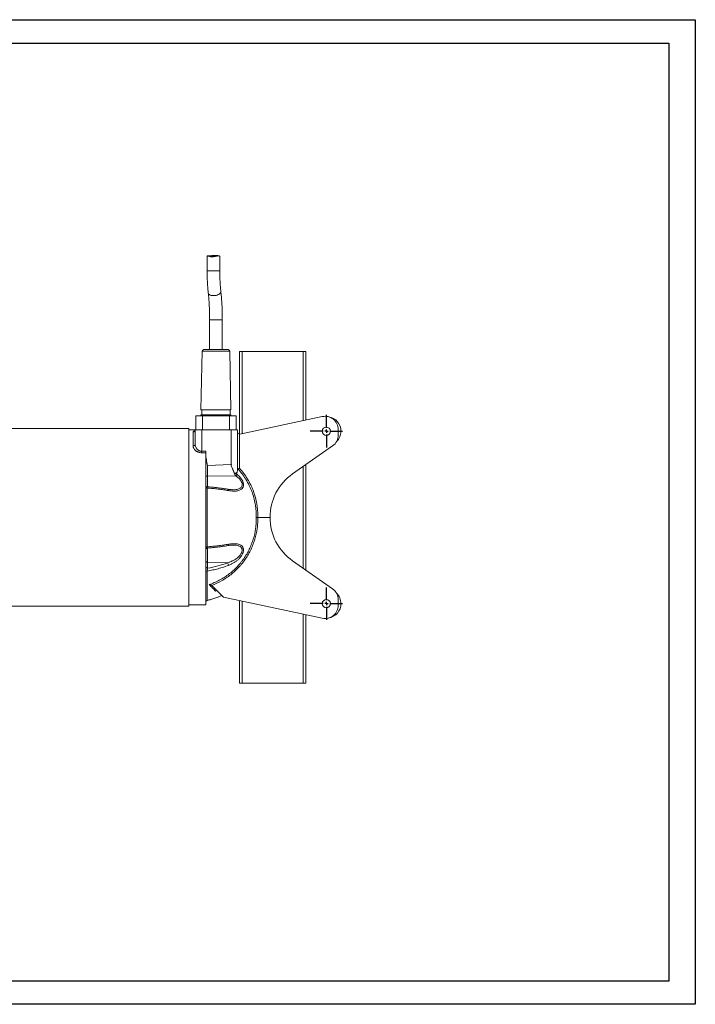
# Model space of a CAD drawing. Header units: millimetres. Extents: x 0 to 420, y 0 to 297.
# Tile 2 of 2: x 216 to 420, y 0 to 297. Entities that reach past the tile are written whole.
import ezdxf

# ---------------------------------------------------------------- set-up
doc = ezdxf.new("R2010")
doc.units = ezdxf.units.MM
doc.layers.add('AM_BOR', color=7, linetype='Continuous')

# ---------------------------------------------------------------- blocks, each defined once
blk = doc.blocks.new('SW_CENTERMARKSYMBOL_4')
at = {"layer": 'AM_BOR', "color": 0}
for p, q in [((0, 1), (0, 4.9)), ((-1, 0), (-4.9, 0)), ((0, 0), (-0.5, 0)), ((0, 0), (0, 0.5)), ((0, 0), (0, -0.5)), ((0, 0), (0.5, 0)), ((1, 0), (4.9, 0)), ((0, -1), (0, -4.9))]:
    blk.add_line(p, q, dxfattribs=at)
blk = doc.blocks.new('SW_CENTERMARKSYMBOL_5')
at = {"layer": 'AM_BOR', "color": 0}
for p, q in [((0, 1), (0, 4.9)), ((-1, 0), (-4.9, 0)), ((0, 0), (-0.5, 0)), ((0, 0), (0, 0.5)), ((0, 0), (0, -0.5)), ((0, 0), (0.5, 0)), ((1, 0), (4.9, 0)), ((0, -1), (0, -4.9))]:
    blk.add_line(p, q, dxfattribs=at)

msp = doc.modelspace()

# ---------------------------------------------------------------- linework, layer by layer
at = {"color": 218, "linetype": 'Continuous', "lineweight": 30}
for p, q in [((7, 289.96), (412, 289.96)), ((412, 289.96), (412, 7)), ((412, 7), (7, 7))]:
    msp.add_line(p, q, dxfattribs=at)
at = {"color": 7, "linetype": 'Continuous', "lineweight": 15}
for p, q in [((272.72, 225.72), (272.72, 221.28)), ((276.18, 225.76), (272.79, 225.76)), ((276.54, 221.29), (276.54, 225.66)), ((273.48, 206.48), (273.48, 197.47)), ((277.3, 197.47), (277.3, 206.48)), ((271.24, 196.98), (270.87, 179.27)), ((279.04, 197.47), (271.74, 197.47)), ((279.91, 179.27), (279.54, 196.98)), ((282.49, 171.99), (282.49, 196.87)), ((283.29, 196.87), (282.49, 196.87)), ((283.29, 196.87), (301.69, 196.87)), ((301.69, 196.87), (302.49, 196.87)), ((302.49, 176.22), (302.49, 196.87)), ((279.91, 179.27), (270.87, 179.27)), ((271.09, 179.27), (271.09, 177.77)), ((279.69, 177.77), (279.69, 179.27)), ((269.29, 177.47), (269.29, 173.27)), ((269.29, 177.47), (271.29, 177.47)), ((270.87, 177.77), (270.87, 177.51)), ((279.91, 177.77), (270.87, 177.77)), ((271.29, 177.47), (271.29, 173.27)), ((271.29, 177.47), (279.49, 177.47)), ((279.49, 177.47), (279.49, 173.27)), ((279.49, 177.47), (281.49, 177.47)), ((279.91, 177.51), (279.91, 177.77)), ((281.49, 177.47), (281.49, 173.27)), ((282.62, 172), (307.46, 177.28)), ((267.19, 173.67), (211.97, 173.67)), ((267.19, 130.45), (267.19, 173.67)), ((269.09, 173.27), (267.19, 173.27)), ((268.49, 168.4), (268.49, 172.68)), ((269.09, 173.27), (271.13, 173.27)), ((269.09, 168.89), (269.09, 173.27)), ((271.13, 173.27), (271.13, 166.79)), ((279.93, 173.27), (271.13, 173.27)), ((279.93, 162.85), (279.93, 173.27)), ((279.93, 173.27), (281.89, 173.27)), ((281.89, 173.27), (281.89, 161.22)), ((312.29, 173.37), (312.29, 171.7)), ((282.48, 171.99), (282.48, 161.68)), ((272.29, 120.47), (272.29, 166.37)), ((310.59, 168.43), (298.52, 159.97)), ((279.93, 162.85), (272.88, 162.55)), ((272.88, 162.55), (272.88, 159.33)), ((302.49, 130.98), (302.49, 162.76)), ((281.42, 159.38), (272.88, 159.33)), ((272.75, 155.73), (272.75, 138)), ((280.43, 155.24), (280.52, 155.24)), ((288, 146.87), (291.69, 146.87)), ((298.52, 133.76), (310.59, 125.31)), ((272.75, 130.69), (272.75, 121.82)), ((278.88, 133.17), (272.88, 133.24)), ((272.88, 133.24), (272.88, 131.53)), ((267.19, 120.07), (267.19, 130.45)), ((277.69, 122.78), (274.25, 126.22)), ((307.46, 116.46), (277.69, 122.78)), ((312.29, 122.03), (312.29, 120.37)), ((211.97, 120.07), (267.19, 120.07)), ((267.19, 120.47), (272.29, 120.47)), ((282.49, 96.87), (282.49, 121.76)), ((302.49, 96.87), (302.49, 117.51)), ((283.29, 96.87), (282.49, 96.87)), ((283.29, 96.87), (301.69, 96.87)), ((301.69, 96.87), (302.49, 96.87))]:
    msp.add_line(p, q, dxfattribs=at)
at = {"color": 8, "linetype": 'Continuous', "lineweight": 15}
for p, q in [((273.48, 206.48), (275.05, 206.48)), ((275.05, 206.48), (277.3, 206.48)), ((279.54, 196.98), (271.24, 196.98)), ((283.29, 172.14), (283.29, 196.87)), ((301.69, 176.05), (301.69, 196.87)), ((301.69, 131.54), (301.69, 162.2)), ((272.88, 159.33), (272.88, 156.1)), ((272.88, 137.65), (272.88, 133.24)), ((275.61, 124.8), (275.27, 124.66)), ((283.29, 96.87), (283.29, 121.59)), ((301.69, 96.87), (301.69, 117.68))]:
    msp.add_line(p, q, dxfattribs=at)
at = {"color": 8, "linetype": 'Continuous', "lineweight": 15, "flags": 128}
for points in [[(273.07, 214.56), (273.12, 214.39), (273.24, 214.21), (273.43, 214.06), (273.68, 213.93), (273.98, 213.84), (274.32, 213.78), (274.68, 213.76)], [(274.68, 213.76), (275.05, 213.78), (275.42, 213.84), (275.77, 213.93), (276.09, 214.06), (276.37, 214.21), (276.59, 214.39), (276.75, 214.58), (276.85, 214.77), (276.87, 214.97), (276.87, 214.99)], [(279.16, 154.97), (279.15, 155.07), (279.13, 155.16), (279.11, 155.23), (279.07, 155.3), (279.03, 155.34), (278.98, 155.37), (278.96, 155.37)], [(278.96, 138.36), (278.98, 138.37), (279.03, 138.39), (279.07, 138.44), (279.11, 138.5), (279.13, 138.58), (279.15, 138.67), (279.16, 138.77)]]:
    msp.add_lwpolyline(points, dxfattribs=at)
at = {"color": 7, "linetype": 'Continuous', "lineweight": 15, "flags": 128}
for points in [[(272.29, 159.14), (272.3, 159.18), (272.34, 159.21), (272.39, 159.24), (272.47, 159.27), (272.55, 159.3), (272.66, 159.31), (272.77, 159.33), (272.88, 159.33)], [(272.29, 155.94), (272.3, 155.9), (272.33, 155.87), (272.37, 155.84), (272.42, 155.81), (272.49, 155.78), (272.57, 155.76), (272.65, 155.74), (272.75, 155.73)], [(272.29, 137.8), (272.3, 137.83), (272.33, 137.87), (272.37, 137.9), (272.42, 137.93), (272.49, 137.95), (272.57, 137.98), (272.65, 137.99), (272.75, 138)]]:
    msp.add_lwpolyline(points, dxfattribs=at)
at = {"color": 7, "linetype": 'Continuous', "lineweight": 15}
for centre in [(308.69, 172.87), (308.69, 120.87)]:
    msp.add_circle(centre, 1.25, dxfattribs=at)
at = {"color": 8, "linetype": 'Continuous', "lineweight": 15}
for centre, radius, start, end in [((273.83, 362.16), 140.88, 269.551, 270.1884), ((274.84, 472.61), 251.33, 269.8736, 270.3872)]:
    msp.add_arc(centre, radius, start, end, dxfattribs=at)
at = {"color": 7, "linetype": 'Continuous', "lineweight": 15}
for centre, radius, start, end in [((271.74, 196.97), 0.5, 90, 178.8), ((279.04, 196.97), 0.5, 1.2, 90), ((270.55, 178.67), 1.2, 270, 285.4468), ((280.23, 178.67), 1.2, 254.5532, 270), ((308.29, 173.37), 4, 0, 102), ((308.69, 172.87), 4.4, 0, 80.6546), ((268.5, 173.27), 0.593, 269.3637, 359.3489), ((268.5, 173.28), 0.593, 269.3611, 359.2552), ((282.49, 172.59), 0.6, 180, 269), ((308.69, 172.87), 4.4, 314.2952, 0), ((282.49, 172.59), 0.6, 269, 282), ((308.29, 171.7), 4, 305, 0), ((268.54, 168.95), 0.553, 264.7929, 353.612), ((295.99, 167.16), 24.87, 180.8445, 181.865), ((279.82, 160.85), 2.17, 317.2569, 333.0561), ((307.69, 146.87), 16, 125, 180), ((272.89, 156.71), 0.6, 180.0083, 265.4389), ((307.69, 146.87), 16, 180, 235), ((272.89, 137.03), 0.6, 94.6198, 179.9948), ((272.82, 133.77), 0.532, 191.2255, 277.3003), ((272.82, 132.06), 0.532, 191.2255, 277.3003), ((272.75, 130.22), 0.466, 90.3238, 168.2137), ((277.7, 132.3), 1.46, 4.4481, 36.4727), ((308.29, 122.03), 4, 0, 55), ((272.89, 121.23), 0.6, 103.6984, 179.9951), ((272.89, 121.23), 0.6, 103.5465, 179.9879), ((272.89, 121.25), 0.593, 103.6449, 179.7236), ((308.69, 120.87), 4.4, 0, 45.7048), ((308.29, 120.37), 4, 258, 0), ((308.69, 120.87), 4.4, 279.3454, 0)]:
    msp.add_arc(centre, radius, start, end, dxfattribs=at)
for centre, major_axis, ratio, start_param, end_param in [((1314.97, 146.87), (1546.83, 0), 0.017455, 2.310502, 2.311522), ((1314.98, 146.87), (1546.83, 0), 0.017067, 2.310511, 2.311522), ((279.89, 164.89), (0.84, 1.88), 0.967724, 3.591118, 3.667512)]:
    msp.add_ellipse(centre, major_axis=major_axis, ratio=ratio, start_param=start_param, end_param=end_param, dxfattribs=at)
for points, knots in [([(274.29, 225.48), (274.09, 225.48), (273.69, 225.5), (273.21, 225.62), (272.92, 225.74), (272.78, 225.77), (272.72, 225.75), (272.73, 225.73), (272.74, 225.72)], [0, 0, 0, 0, 0.2284523, 0.4566186, 0.694335, 0.8117311, 0.9340943, 1, 1, 1, 1]), ([(273.55, 225.76), (273.65, 225.78), (273.92, 225.83), (274.47, 225.9), (275.12, 225.92), (275.69, 225.87), (276.05, 225.81), (276.16, 225.77), (276.18, 225.77)], [0, 0, 0, 0, 0.121807, 0.340141, 0.552919, 0.758651, 0.966321, 1, 1, 1, 1]), ([(276.54, 225.66), (276.54, 225.65), (276.57, 225.64), (276.46, 225.73), (276.19, 225.79), (275.77, 225.7), (275.24, 225.56), (274.73, 225.49), (274.4, 225.48), (274.29, 225.48)], [0, 0, 0, 0, 0.007642, 0.182689, 0.36495, 0.540129, 0.703761, 0.902286, 1, 1, 1, 1]), ([(272.72, 221.28), (272.72, 221.12), (272.72, 220.66), (272.73, 219.9), (272.76, 219), (272.79, 218.11), (272.84, 217.24), (272.9, 216.38), (272.97, 215.56), (273.03, 214.96), (273.06, 214.63), (273.07, 214.56)], [0, 0, 0, 0, 0.067645, 0.196202, 0.324817, 0.45352, 0.582368, 0.711425, 0.840768, 0.964001, 1, 1, 1, 1]), ([(276.87, 214.99), (276.85, 215.11), (276.81, 215.48), (276.75, 216.11), (276.69, 216.88), (276.64, 217.68), (276.6, 218.51), (276.57, 219.35), (276.55, 220.2), (276.54, 220.85), (276.54, 221.21), (276.54, 221.29)], [0, 0, 0, 0, 0.067556, 0.194801, 0.322475, 0.45059, 0.579041, 0.70774, 0.836617, 0.965609, 1, 1, 1, 1]), ([(273.07, 214.56), (273.09, 214.42), (273.13, 214), (273.2, 213.29), (273.27, 212.42), (273.33, 211.51), (273.38, 210.59), (273.43, 209.65), (273.46, 208.69), (273.48, 207.72), (273.48, 206.99), (273.48, 206.57), (273.48, 206.48)], [0, 0, 0, 0, 0.059784, 0.172588, 0.285664, 0.399028, 0.512616, 0.626378, 0.740272, 0.85426, 0.968309, 1, 1, 1, 1]), ([(277.3, 206.48), (277.3, 206.66), (277.3, 207.18), (277.29, 208.03), (277.27, 209.04), (277.23, 210.04), (277.19, 211.03), (277.13, 212), (277.06, 212.95), (276.98, 213.86), (276.92, 214.53), (276.88, 214.9), (276.87, 214.99)], [0, 0, 0, 0, 0.059849, 0.173582, 0.287348, 0.401162, 0.515055, 0.629058, 0.74321, 0.857557, 0.966344, 1, 1, 1, 1]), ([(268.49, 172.68), (268.49, 172.68), (268.49, 172.68), (268.49, 172.68), (268.49, 172.68), (268.49, 172.68), (268.49, 172.68)], [0, 0, 0, 0, 0.00000119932, 0.00000119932, 0.00000119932, 0.00002351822, 0.00002351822, 0.00002351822, 0.00002351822]), ([(269.09, 173.26), (269.09, 173.24), (269.09, 173.16), (269.04, 173.04), (268.97, 172.94), (268.91, 172.89), (268.91, 172.89), (268.91, 172.89)], [0, 0, 0, 0, 0.10515, 0.368053, 0.60037, 0.816803, 1, 1, 1, 1]), ([(271.14, 166.35), (270.94, 166.35), (270.75, 166.36), (270.47, 166.42), (270.38, 166.44), (270.2, 166.49), (270.11, 166.52), (269.94, 166.58), (269.86, 166.62), (269.71, 166.7), (269.63, 166.74), (269.42, 166.87), (269.3, 166.97), (269.13, 167.12), (269.07, 167.17), (268.97, 167.28), (268.93, 167.33), (268.8, 167.49), (268.73, 167.6), (268.64, 167.78), (268.61, 167.83), (268.57, 167.95), (268.55, 168), (268.51, 168.18), (268.49, 168.29), (268.49, 168.4)], [0, 0, 0, 0, 0.125, 0.125, 0.1875, 0.1875, 0.25, 0.25, 0.3125, 0.3125, 0.375, 0.375, 0.5, 0.5, 0.5625, 0.5625, 0.625, 0.625, 0.75, 0.75, 0.8125, 0.8125, 0.875, 0.875, 1, 1, 1, 1]), ([(269.09, 168.89), (269.09, 168.78), (269.1, 168.67), (269.14, 168.5), (269.15, 168.45), (269.18, 168.33), (269.2, 168.28), (269.26, 168.11), (269.31, 168), (269.43, 167.78), (269.5, 167.68), (269.67, 167.47), (269.76, 167.37), (269.92, 167.23), (269.97, 167.19), (270.09, 167.11), (270.15, 167.07), (270.29, 166.99), (270.35, 166.96), (270.46, 166.91), (270.5, 166.9), (270.57, 166.87), (270.61, 166.86), (270.72, 166.83), (270.8, 166.82), (270.96, 166.8), (271.05, 166.79), (271.13, 166.79)], [0, 0, 0, 0, 0.125, 0.125, 0.1875, 0.1875, 0.25, 0.25, 0.375, 0.375, 0.5, 0.5, 0.625, 0.625, 0.6875, 0.6875, 0.75, 0.75, 0.8125, 0.8125, 0.84375, 0.84375, 0.875, 0.875, 0.9375, 0.9375, 1, 1, 1, 1]), ([(272.29, 166.81), (272.29, 166.77), (272.29, 166.73), (272.29, 166.65), (272.29, 166.61), (272.29, 166.53), (272.29, 166.5), (272.29, 166.43), (272.29, 166.4), (272.29, 166.37)], [0, 0, 0, 0, 0.25, 0.25, 0.5, 0.5, 0.75, 0.75, 1, 1, 1, 1]), ([(272.29, 166.01), (272.29, 165.71), (272.32, 165.42), (272.39, 164.84), (272.43, 164.55), (272.6, 163.69), (272.74, 163.12), (272.88, 162.55)], [0, 0, 0, 0, 0.25, 0.25, 0.5, 0.5, 1, 1, 1, 1]), ([(280.92, 160.25), (280.9, 160.29), (280.87, 160.37), (280.82, 160.5), (280.76, 160.63), (280.71, 160.76), (280.62, 160.96), (280.51, 161.22), (280.37, 161.53), (280.22, 161.86), (280.12, 162.09), (280.06, 162.24), (280.03, 162.29), (280, 162.36), (279.97, 162.44), (279.95, 162.5), (279.95, 162.54), (279.95, 162.56), (279.95, 162.57), (279.95, 162.57), (279.96, 162.58), (279.97, 162.62), (280, 162.69), (280.04, 162.77), (280.07, 162.83), (280.08, 162.86)], [0, 0, 0, 0, 0.047819, 0.09681, 0.146972, 0.198308, 0.250819, 0.370737, 0.50091, 0.6164, 0.750033, 0.765569, 0.781081, 0.811433, 0.846518, 0.871485, 0.877733, 0.884664, 0.887529, 0.888794, 0.89001, 0.901483, 0.931546, 0.967186, 1, 1, 1, 1]), ([(281.89, 161.22), (281.89, 161.1), (281.89, 160.99), (281.85, 160.78), (281.82, 160.68), (281.76, 160.54), (281.73, 160.5), (281.67, 160.42), (281.64, 160.38), (281.57, 160.31), (281.53, 160.28), (281.44, 160.24), (281.39, 160.22), (281.33, 160.21)], [0, 0, 0, 0, 0.25, 0.25, 0.5, 0.5, 0.625, 0.625, 0.75, 0.75, 0.875, 0.875, 1, 1, 1, 1]), ([(282.01, 161.5), (281.99, 161.5), (281.97, 161.48), (281.94, 161.45), (281.93, 161.43), (281.9, 161.36), (281.89, 161.3), (281.89, 161.25)], [0, 0, 0, 0, 0.25, 0.25, 0.5, 0.5, 1, 1, 1, 1]), ([(282.01, 161.5), (282.04, 161.51), (282.07, 161.53), (282.14, 161.55), (282.18, 161.57), (282.26, 161.6), (282.3, 161.61), (282.37, 161.64), (282.39, 161.65), (282.44, 161.66), (282.46, 161.67), (282.48, 161.68)], [0, 0, 0, 0, 0.25, 0.25, 0.5, 0.5, 0.75, 0.75, 0.875, 0.875, 1, 1, 1, 1]), ([(287.53, 146.87), (287.54, 147.54), (287.53, 148.21), (287.46, 149.21), (287.42, 149.55), (287.34, 150.21), (287.3, 150.54), (287.13, 151.53), (286.99, 152.17), (286.64, 153.45), (286.44, 154.08), (286.09, 155.02), (285.96, 155.33), (285.7, 155.94), (285.56, 156.24), (285.11, 157.15), (284.79, 157.73), (284.26, 158.59), (284.08, 158.87), (283.7, 159.42), (283.5, 159.7), (282.89, 160.5), (282.46, 161.01), (282.01, 161.5)], [0, 0, 0, 0, 0.125, 0.125, 0.1875, 0.1875, 0.25, 0.25, 0.375, 0.375, 0.5, 0.5, 0.5625, 0.5625, 0.625, 0.625, 0.75, 0.75, 0.8125, 0.8125, 0.875, 0.875, 1, 1, 1, 1]), ([(282.48, 161.68), (282.94, 161.18), (283.37, 160.66), (284.17, 159.58), (284.55, 159.02), (285.25, 157.87), (285.57, 157.28), (286.02, 156.36), (286.16, 156.05), (286.43, 155.43), (286.55, 155.12), (286.9, 154.17), (287.31, 152.89), (287.6, 151.58), (287.77, 150.59), (287.81, 150.25), (287.89, 149.58), (287.93, 149.24), (288, 148.23), (288.02, 147.55), (288, 146.87)], [0, 0, 0, 0, 0.125, 0.125, 0.25, 0.25, 0.375, 0.375, 0.4375, 0.4375, 0.5, 0.5, 0.625, 0.75, 0.75, 0.8125, 0.8125, 0.875, 0.875, 1, 1, 1, 1]), ([(281.76, 159.87), (281.93, 159.73), (282.1, 159.58), (282.42, 159.27), (282.58, 159.1), (282.8, 158.84), (282.87, 158.75), (283, 158.57), (283.07, 158.47), (283.25, 158.18), (283.36, 157.98), (283.47, 157.72), (283.49, 157.67), (283.53, 157.56), (283.55, 157.51), (283.6, 157.35), (283.62, 157.25), (283.66, 157.04), (283.68, 156.93), (283.69, 156.73), (283.69, 156.63), (283.67, 156.44), (283.66, 156.34), (283.62, 156.17), (283.59, 156.08), (283.52, 155.92), (283.48, 155.84), (283.39, 155.7), (283.34, 155.64), (283.17, 155.45), (283.05, 155.35), (282.77, 155.17), (282.62, 155.1), (282.31, 154.98), (282.15, 154.94), (281.81, 154.87), (281.63, 154.85), (281.36, 154.82), (281.27, 154.82), (281.09, 154.81), (281, 154.81), (280.72, 154.81), (280.53, 154.81), (279.95, 154.85), (279.56, 154.9), (279.16, 154.97)], [0, 0, 0, 0, 0.0625, 0.0625, 0.125, 0.125, 0.15625, 0.15625, 0.1875, 0.1875, 0.25, 0.25, 0.265625, 0.265625, 0.28125, 0.28125, 0.3125, 0.3125, 0.34375, 0.34375, 0.375, 0.375, 0.40625, 0.40625, 0.4375, 0.4375, 0.46875, 0.46875, 0.5, 0.5, 0.5625, 0.5625, 0.625, 0.625, 0.6875, 0.6875, 0.75, 0.75, 0.78125, 0.78125, 0.8125, 0.8125, 0.875, 0.875, 1, 1, 1, 1]), ([(281.18, 159.58), (281.17, 159.62), (281.14, 159.71), (281.08, 159.84), (281.03, 159.97), (280.98, 160.11), (280.94, 160.2), (280.92, 160.25)], [0, 0, 0, 0, 0.191667, 0.387492, 0.587482, 0.791649, 1, 1, 1, 1]), ([(281.18, 159.58), (281.16, 159.64), (281.14, 159.7), (281.12, 159.8), (281.11, 159.84), (281.1, 159.91), (281.1, 159.94), (281.11, 159.99), (281.11, 160.01), (281.12, 160.04), (281.12, 160.06), (281.15, 160.1), (281.17, 160.13), (281.21, 160.16), (281.24, 160.18), (281.28, 160.2), (281.31, 160.21), (281.33, 160.21)], [0, 0, 0, 0, 0.25, 0.25, 0.375, 0.375, 0.5, 0.5, 0.5625, 0.5625, 0.625, 0.625, 0.75, 0.75, 0.875, 0.875, 1, 1, 1, 1]), ([(279.16, 154.97), (278.66, 155.05), (278.14, 155.12), (277.1, 155.27), (276.04, 155.41), (274.96, 155.53), (273.86, 155.64), (273.31, 155.69), (272.75, 155.73)], [0, 0, 0, 0, 0.25, 0.25, 0.5, 0.75, 0.75, 1, 1, 1, 1]), ([(278.96, 155.37), (278.61, 155.43), (277.88, 155.54), (276.74, 155.7), (275.56, 155.84), (274.34, 155.98), (273.44, 156.06), (272.93, 156.1), (272.85, 156.11)], [0, 0, 0, 0, 0.180939, 0.37546, 0.570006, 0.76459, 0.959233, 1, 1, 1, 1]), ([(280.52, 155.22), (280.44, 155.22), (280.18, 155.22), (279.7, 155.26), (279.26, 155.32), (279.01, 155.36), (278.96, 155.37)], [0, 0, 0, 0, 0.169728, 0.529248, 0.918992, 1, 1, 1, 1]), ([(273.34, 126.59), (273.61, 126.68), (273.87, 126.77), (274.38, 126.97), (274.64, 127.08), (275.4, 127.41), (275.9, 127.65), (276.88, 128.16), (277.35, 128.44), (278.06, 128.88), (278.29, 129.04), (278.74, 129.35), (278.97, 129.52), (280.07, 130.34), (280.9, 131.07), (282.04, 132.26), (282.41, 132.67), (282.94, 133.31), (283.12, 133.53), (283.45, 133.97), (283.61, 134.19), (284.4, 135.32), (284.96, 136.27), (285.56, 137.51), (285.68, 137.76), (285.9, 138.27), (286.01, 138.52), (286.31, 139.3), (286.49, 139.82), (286.97, 141.4), (287.2, 142.47), (287.42, 144.1), (287.47, 144.65), (287.52, 145.48), (287.53, 145.76), (287.53, 146.31), (287.53, 146.59), (287.53, 146.87)], [0, 0, 0, 0, 0.03125, 0.03125, 0.0625, 0.0625, 0.125, 0.125, 0.1875, 0.1875, 0.21875, 0.21875, 0.25, 0.25, 0.375, 0.375, 0.4375, 0.4375, 0.46875, 0.46875, 0.5, 0.5, 0.625, 0.625, 0.65625, 0.65625, 0.6875, 0.6875, 0.75, 0.75, 0.875, 0.875, 0.9375, 0.9375, 0.96875, 0.96875, 1, 1, 1, 1]), ([(288, 146.87), (288.01, 146.59), (288.01, 146.31), (288, 145.76), (287.99, 145.48), (287.94, 144.65), (287.89, 144.11), (287.68, 142.47), (287.45, 141.4), (286.99, 139.83), (286.81, 139.3), (286.51, 138.53), (286.41, 138.27), (286.19, 137.76), (286.08, 137.51), (285.49, 136.27), (284.95, 135.31), (284.02, 133.95), (283.69, 133.51), (283.18, 132.86), (283, 132.64), (282.64, 132.22), (282.45, 132.02), (281.51, 131.01), (280.71, 130.27), (279.41, 129.25), (278.96, 128.93), (278.04, 128.31), (277.57, 128.02), (276.13, 127.21), (275.12, 126.75), (274.08, 126.36)], [0, 0, 0, 0, 0.03125, 0.03125, 0.0625, 0.0625, 0.125, 0.125, 0.25, 0.25, 0.3125, 0.3125, 0.34375, 0.34375, 0.375, 0.375, 0.5, 0.5, 0.5625, 0.5625, 0.59375, 0.59375, 0.625, 0.625, 0.75, 0.75, 0.8125, 0.8125, 0.875, 0.875, 1, 1, 1, 1]), ([(288, 146.87), (287.95, 146.87), (287.91, 146.87), (287.82, 146.87), (287.77, 146.87), (287.69, 146.87), (287.65, 146.87), (287.6, 146.87), (287.59, 146.87), (287.55, 146.87), (287.54, 146.87), (287.53, 146.87)], [0, 0, 0, 0, 0.25, 0.25, 0.5, 0.5, 0.75, 0.75, 0.875, 0.875, 1, 1, 1, 1]), ([(272.75, 138), (273.31, 138.05), (273.86, 138.1), (274.96, 138.21), (276.04, 138.33), (277.1, 138.47), (278.14, 138.61), (278.66, 138.69), (279.16, 138.77)], [0, 0, 0, 0, 0.25, 0.25, 0.5, 0.75, 0.75, 1, 1, 1, 1]), ([(272.85, 137.63), (273.13, 137.65), (273.83, 137.71), (274.92, 137.82), (276.12, 137.96), (277.3, 138.11), (278.24, 138.25), (278.79, 138.34), (278.96, 138.37)], [0, 0, 0, 0, 0.134666, 0.328296, 0.522079, 0.716041, 0.910201, 1, 1, 1, 1]), ([(278.96, 138.36), (279.11, 138.38), (279.46, 138.44), (279.96, 138.49), (280.31, 138.51), (280.46, 138.51)], [0, 0, 0, 0, 0.281088, 0.684332, 1, 1, 1, 1]), ([(279.16, 138.77), (279.67, 138.85), (280.17, 138.91), (280.9, 138.93), (281.14, 138.93), (281.48, 138.9), (281.6, 138.89), (281.83, 138.86), (281.94, 138.84), (282.26, 138.77), (282.47, 138.7), (282.85, 138.52), (283.03, 138.41), (283.22, 138.23), (283.26, 138.19), (283.33, 138.11), (283.36, 138.07), (283.45, 137.94), (283.51, 137.84), (283.57, 137.69), (283.59, 137.63), (283.63, 137.52), (283.64, 137.47), (283.68, 137.29), (283.69, 137.17), (283.69, 136.98), (283.69, 136.91), (283.67, 136.78), (283.66, 136.71), (283.63, 136.51), (283.6, 136.37), (283.53, 136.17), (283.5, 136.1), (283.45, 135.97), (283.42, 135.9), (283.33, 135.7), (283.26, 135.58), (283.11, 135.32), (283.02, 135.2), (282.85, 134.96), (282.76, 134.85), (282.57, 134.62), (282.47, 134.52), (282.26, 134.31), (282.16, 134.21), (281.83, 133.92), (281.61, 133.74), (281.14, 133.41), (280.91, 133.26), (280.54, 133.05), (280.42, 132.99), (280.17, 132.86), (280.05, 132.79), (279.67, 132.62), (279.42, 132.51), (279.16, 132.41)], [0, 0, 0, 0, 0.125, 0.125, 0.1875, 0.1875, 0.21875, 0.21875, 0.25, 0.25, 0.3125, 0.3125, 0.375, 0.375, 0.390625, 0.390625, 0.40625, 0.40625, 0.4375, 0.4375, 0.453125, 0.453125, 0.46875, 0.46875, 0.5, 0.5, 0.515625, 0.515625, 0.53125, 0.53125, 0.5625, 0.5625, 0.578125, 0.578125, 0.59375, 0.59375, 0.625, 0.625, 0.65625, 0.65625, 0.6875, 0.6875, 0.71875, 0.71875, 0.75, 0.75, 0.8125, 0.8125, 0.875, 0.875, 0.90625, 0.90625, 0.9375, 0.9375, 1, 1, 1, 1]), ([(279.16, 132.41), (278.66, 132.22), (278.14, 132.04), (277.1, 131.7), (276.04, 131.39), (274.96, 131.12), (273.86, 130.89), (273.31, 130.78), (272.75, 130.69)], [0, 0, 0, 0, 0.25, 0.25, 0.5, 0.75, 0.75, 1, 1, 1, 1]), ([(272.75, 130.69), (272.75, 130.72), (272.75, 130.75), (272.75, 130.82), (272.75, 130.86), (272.76, 130.93), (272.77, 130.97), (272.78, 131.05), (272.78, 131.09), (272.8, 131.16), (272.8, 131.2), (272.82, 131.27), (272.82, 131.31), (272.85, 131.41), (272.87, 131.47), (272.88, 131.53)], [0, 0, 0, 0, 0.125, 0.125, 0.25, 0.25, 0.375, 0.375, 0.5, 0.5, 0.625, 0.625, 0.75, 0.75, 1, 1, 1, 1]), ([(275.27, 124.66), (275, 124.93), (274.71, 125.22), (274.06, 125.87), (273.72, 126.22), (273.34, 126.59)], [0, 0, 0, 0, 0.5, 0.5, 1, 1, 1, 1]), ([(274.08, 126.36), (274.03, 126.4), (273.96, 126.43), (273.84, 126.48), (273.78, 126.5), (273.65, 126.54), (273.59, 126.55), (273.46, 126.58), (273.4, 126.58), (273.34, 126.59)], [0, 0, 0, 0, 0.25, 0.25, 0.5, 0.5, 0.75, 0.75, 1, 1, 1, 1]), ([(275.75, 124.73), (275.71, 124.77), (275.67, 124.79), (275.58, 124.82), (275.54, 124.82), (275.46, 124.8), (275.42, 124.78), (275.36, 124.75), (275.34, 124.73), (275.3, 124.7), (275.29, 124.68), (275.27, 124.66)], [0, 0, 0, 0, 0.25, 0.25, 0.5, 0.5, 0.75, 0.75, 0.875, 0.875, 1, 1, 1, 1]), ([(272.75, 121.82), (273.1, 121.91), (273.87, 122.11), (275.03, 122.48), (276.15, 122.89), (276.85, 123.19), (277.15, 123.32)], [0, 0, 0, 0, 0.233456, 0.50878, 0.784257, 1, 1, 1, 1])]:
    msp.add_open_spline(points, degree=3, knots=knots, dxfattribs=at)
at = {"color": 8, "linetype": 'Continuous', "lineweight": 15}
for points, knots in [([(268.49, 172.68), (268.51, 172.72), (268.54, 172.81), (268.78, 172.9), (269, 172.95), (269.09, 172.96), (269.09, 172.96)], [0, 0, 0, 0, 0.32015, 0.772803, 0.996329, 1, 1, 1, 1]), ([(280.52, 155.24), (280.68, 155.23), (281.09, 155.22), (281.7, 155.3), (282.25, 155.44), (282.68, 155.66), (283, 155.91), (283.21, 156.23), (283.3, 156.58), (283.31, 156.95), (283.23, 157.29), (283.08, 157.64), (282.93, 157.92), (282.61, 158.36), (282.11, 158.88), (281.65, 159.21), (281.42, 159.38)], [0, 0, 0, 0, 0.071559, 0.177915, 0.284033, 0.349485, 0.414788, 0.496707, 0.539208, 0.58168, 0.660767, 0.679958, 0.730297, 0.78072, 0.890121, 1, 1, 1, 1]), ([(272.75, 155.73), (272.75, 155.79), (272.75, 155.91), (272.78, 156.04), (272.81, 156.11), (272.83, 156.11), (272.84, 156.1)], [0, 0, 0, 0, 0.261862, 0.528499, 0.806283, 1, 1, 1, 1]), ([(272.84, 137.63), (272.84, 137.63), (272.82, 137.62), (272.79, 137.66), (272.76, 137.77), (272.75, 137.9), (272.75, 137.99), (272.75, 138)], [0, 0, 0, 0, 0.065631, 0.365797, 0.651548, 0.921843, 1, 1, 1, 1]), ([(278.88, 133.17), (279.19, 133.27), (279.85, 133.5), (280.81, 133.96), (281.62, 134.47), (282.24, 135), (282.64, 135.42), (282.94, 135.83), (283.17, 136.27), (283.32, 136.77), (283.3, 137.16), (283.22, 137.43), (283.12, 137.64), (282.93, 137.88), (282.65, 138.1), (282.27, 138.28), (281.81, 138.41), (281.2, 138.51), (280.73, 138.5), (280.45, 138.49)], [0, 0, 0, 0, 0.0969, 0.200287, 0.305457, 0.365053, 0.425909, 0.46492, 0.504993, 0.563346, 0.61505, 0.628822, 0.661583, 0.695418, 0.743025, 0.792018, 0.850793, 0.91045, 1, 1, 1, 1]), ([(272.75, 121.82), (273.13, 121.92), (274.29, 122.23), (275.77, 122.72), (276.81, 123.2), (277.13, 123.35)], [0, 0, 0, 0, 0.2575766, 0.7731342, 1, 1, 1, 1]), ([(272.75, 121.82), (272.75, 121.82), (272.75, 121.81), (272.75, 121.82), (272.75, 121.82)], [0, 0, 0, 0, 0.404092, 1, 1, 1, 1])]:
    msp.add_open_spline(points, degree=3, knots=knots, dxfattribs=at)
at = {"color": 7, "linetype": 'Continuous', "lineweight": 15}
for points in [[(281.42, 159.38), (281.34, 159.44), (281.26, 159.51), (281.18, 159.58)], [(281.33, 160.21), (281.48, 160.1), (281.62, 159.98), (281.76, 159.87)], [(272.88, 131.53), (273.93, 131.71), (275.98, 132.17), (277.93, 132.8), (278.88, 133.17)], [(274.08, 126.36), (274.15, 126.32), (274.2, 126.27), (274.25, 126.22)]]:
    msp.add_open_spline(points, degree=3, dxfattribs=at)
at = {"layer": 'AM_BOR', "color": 7}
for p, q in [((0, 297), (420, 297)), ((420, 297), (420, 0)), ((420, 0), (0, 0))]:
    msp.add_line(p, q, dxfattribs=at)

# ---------------------------------------------------------------- block references
at = {"layer": 'AM_BOR'}
for name, p in [('SW_CENTERMARKSYMBOL_4', (308.69, 172.87)), ('SW_CENTERMARKSYMBOL_5', (308.69, 120.87))]:
    msp.add_blockref(name, p, dxfattribs=at)

doc.saveas('drawing.dxf')
